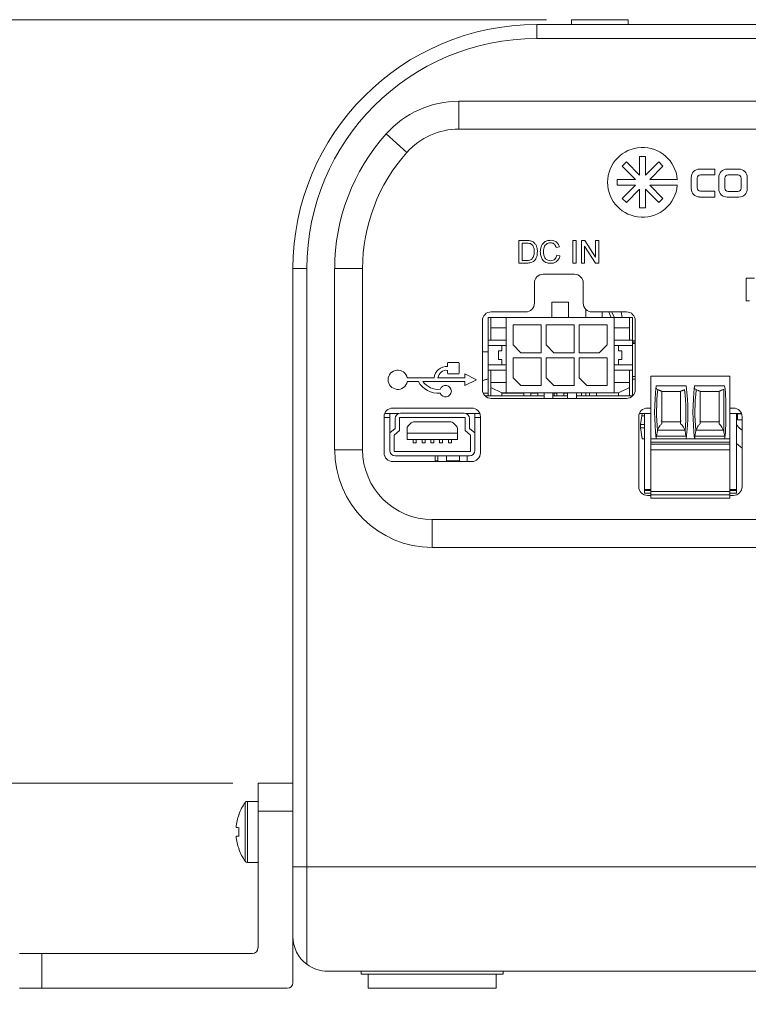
# Model space of a CAD drawing. Header units: millimetres. Extents: x 0 to 1727, y 0 to 1118.
# Tile 2 of 43: x 204 to 293, y 358 to 477. Entities that reach past the tile are written whole.
import ezdxf

# ---------------------------------------------------------------- set-up
doc = ezdxf.new("R2010")
doc.units = ezdxf.units.MM
doc.header["$LTSCALE"] = 2
doc.styles.add('SLDTEXTSTYLE0', font='TXT', dxfattribs={"width": 0.605})
doc.dimstyles.new('SLDDIMSTYLE0', dxfattribs={"dimtxt": 8.21862, "dimasz": 9.525, "dimexe": 0, "dimexo": 0.0625, "dimgap": 2.054655, "dimtad": 0, "dimtih": 1, "dimtoh": 1, "dimdec": 1, "dimlfac": 0.75, "dimrnd": 1e-09, "dimzin": 12, "dimdsep": 46, "dimtxsty": 'SLDTEXTSTYLE0', "dimsah": 1, "dimcen": 0.09, "dimadec": 0, "dimazin": 3, "dimtfac": 1, "dimtdec": 3, "dimtofl": 0, "dimtmove": 0, "dimatfit": 3, "dimfxl": 1, "dimfrac": 2, "dimtolj": 1, "dimtzin": 12, "dimarcsym": 0})
doc.dimstyles.new('SLDDIMSTYLE1', dxfattribs={"dimtxt": 8.21862, "dimasz": 9.525, "dimexe": 0, "dimexo": 0.0625, "dimgap": 2.054655, "dimtad": 0, "dimtih": 1, "dimtoh": 1, "dimdec": 1, "dimlfac": 0.75, "dimrnd": 1e-09, "dimzin": 12, "dimdsep": 46, "dimtxsty": 'SLDTEXTSTYLE0', "dimsah": 1, "dimcen": 0.09, "dimadec": 0, "dimazin": 3, "dimtfac": 1, "dimtdec": 3, "dimtmove": 0, "dimatfit": 0, "dimfxl": 1, "dimfrac": 2, "dimtolj": 1, "dimtzin": 12, "dimarcsym": 0})

# ---------------------------------------------------------------- blocks, each defined once
blk = doc.blocks.new('_D_18')
at = {"color": 7, "linetype": 'Continuous', "lineweight": 0}
for p, q in [((268.09, 477.29), (158.91, 477.29)), ((165.01, 477.29), (165.01, 451.93)), ((147.29, 437.43), (145.41, 437.43)), ((145.41, 437.43), (145.41, 424.81)), ((182.72, 437.43), (184.6, 437.43)), ((184.6, 437.43), (184.6, 424.81)), ((145.41, 424.81), (147.29, 424.81)), ((184.6, 424.81), (182.72, 424.81)), ((165.01, 359.65), (165.01, 422.93)), ((201.04, 359.65), (158.91, 359.65))]:
    blk.add_line(p, q, dxfattribs=at)
for points in [[(165.01, 477.29), (163.42, 467.76), (166.59, 467.76)], [(165.01, 359.65), (166.59, 369.18), (163.42, 369.18)]]:
    blk.add_solid(points, dxfattribs=at)
at = {"color": 7, "linetype": 'Continuous', "lineweight": 0, "char_height": 8.467, "attachment_point": 1, "style": 'SLDTEXTSTYLE0'}
for s, insert in [('88.2mm', (140.86, 450.23, 13.15)), ('3.47in', (149.64, 435.72, 13.15))]:
    blk.add_mtext(s, dxfattribs=dict(at, insert=insert))
blk = doc.blocks.new('_D_19')
at = {"color": 7, "linetype": 'Continuous', "lineweight": 0}
for p, q in [((192.03, 384.55), (192.03, 403.6)), ((230, 384.55), (185.93, 384.55)), ((201.04, 359.65), (185.93, 359.65)), ((192.03, 295.7), (192.03, 359.65)), ((134.36, 295.7), (132.48, 295.7)), ((132.48, 295.7), (132.48, 283.08)), ((163.52, 295.7), (165.4, 295.7)), ((165.4, 295.7), (165.4, 283.08)), ((181.87, 295.7), (192.03, 295.7)), ((132.48, 283.08), (134.36, 283.08)), ((165.4, 283.08), (163.52, 283.08))]:
    blk.add_line(p, q, dxfattribs=at)
for points in [[(192.03, 384.55), (193.62, 394.07), (190.44, 394.07)], [(192.03, 359.65), (190.44, 350.13), (193.62, 350.13)]]:
    blk.add_solid(points, dxfattribs=at)
at = {"color": 7, "linetype": 'Continuous', "lineweight": 0, "char_height": 8.467, "attachment_point": 1, "style": 'SLDTEXTSTYLE0'}
for s, insert in [('18.7mm', (124.79, 308.49, 13.15)), ('.74in', (136.71, 293.99, 13.15))]:
    blk.add_mtext(s, dxfattribs=dict(at, insert=insert))

msp = doc.modelspace()

# ---------------------------------------------------------------- linework, layer by layer
at = {"color": 7, "linetype": 'Continuous', "lineweight": 15}
for p, q in [((271.13, 477.29), (271.13, 476.7)), ((278.01, 477.29), (271.13, 477.29)), ((278.01, 476.7), (278.01, 477.29)), ((266.92, 475), (266.92, 476.7)), ((266.92, 476.7), (529.38, 476.7)), ((529.38, 475), (266.92, 475)), ((257.45, 464), (257.45, 467.38)), ((257.45, 467.38), (538.85, 467.38)), ((538.85, 464), (257.45, 464)), ((251.14, 461.17), (248.61, 463.43)), ((279.41, 458.41), (279.41, 460.66)), ((279.41, 460.66), (280.13, 460.66)), ((280.13, 460.66), (280.13, 458.41)), ((277.3, 459.5), (277.81, 460.01)), ((278.9, 457.9), (277.3, 459.5)), ((277.81, 460.01), (279.41, 458.41)), ((280.13, 458.41), (281.73, 460.01)), ((282.25, 459.5), (280.64, 457.9)), ((281.73, 460.01), (282.25, 459.5)), ((285.68, 458.13), (285.68, 456.77)), ((286.42, 456.85), (286.42, 458.06)), ((288.57, 459.15), (286.69, 459.15)), ((286.81, 458.45), (288.57, 458.45)), ((288.57, 458.45), (288.57, 459.15)), ((289.03, 458.13), (289.03, 456.75)), ((289.77, 458.06), (289.77, 456.83)), ((291.48, 459.15), (290.04, 459.15)), ((291.36, 458.45), (290.16, 458.45)), ((291.75, 456.83), (291.75, 458.06)), ((292.49, 456.75), (292.49, 458.13)), ((276.69, 457.18), (276.69, 457.9)), ((276.69, 457.9), (278.9, 457.9)), ((278.9, 457.18), (276.69, 457.18)), ((277.3, 455.58), (278.9, 457.18)), ((280.64, 457.9), (284, 457.9)), ((284, 457.18), (280.64, 457.18)), ((280.64, 457.18), (282.25, 455.58)), ((279.41, 456.69), (277.81, 455.07)), ((279.41, 454.42), (279.41, 456.69)), ((281.73, 455.07), (280.13, 456.69)), ((280.13, 456.69), (280.13, 454.42)), ((286.69, 455.75), (288.57, 455.75)), ((288.57, 456.46), (286.81, 456.46)), ((288.57, 455.75), (288.57, 456.46)), ((290.04, 455.74), (291.48, 455.74)), ((290.16, 456.44), (291.36, 456.44)), ((277.81, 455.07), (277.3, 455.58)), ((280.13, 454.42), (279.41, 454.42)), ((282.25, 455.58), (281.73, 455.07)), ((264.75, 450.47), (265.69, 450.47)), ((264.75, 447.73), (264.75, 450.47)), ((265.14, 450.15), (265.14, 448.05)), ((265.69, 450.15), (265.14, 450.15)), ((269.67, 449.71), (269.28, 449.63)), ((271.32, 450.47), (271.7, 450.47)), ((271.32, 447.73), (271.32, 450.47)), ((271.7, 450.47), (271.7, 447.73)), ((272.34, 450.47), (272.74, 450.47)), ((272.34, 447.73), (272.34, 450.47)), ((274.04, 447.73), (272.72, 449.77)), ((272.72, 449.77), (272.72, 447.73)), ((272.74, 450.47), (274.06, 448.43)), ((274.06, 450.47), (274.44, 450.47)), ((274.06, 448.43), (274.06, 450.47)), ((274.44, 450.47), (274.44, 447.73)), ((269.35, 448.7), (269.74, 448.61)), ((265.73, 447.73), (264.75, 447.73)), ((265.14, 448.05), (265.7, 448.05)), ((271.7, 447.73), (271.32, 447.73)), ((272.72, 447.73), (272.34, 447.73)), ((274.44, 447.73), (274.04, 447.73)), ((237.28, 374.42), (237.28, 447.06)), ((238.98, 447.06), (237.28, 447.06)), ((238.98, 447.06), (238.98, 374.42)), ((245.75, 447.06), (242.36, 447.06)), ((242.36, 425.05), (242.36, 447.06)), ((245.75, 447.06), (245.75, 425.05)), ((271.5, 446.38), (267.69, 446.38)), ((266.63, 445.32), (266.63, 442.86)), ((272.56, 442.86), (272.56, 445.32)), ((292.36, 445.88), (293.37, 445.88)), ((292.36, 443.14), (292.36, 445.88)), ((270.76, 442.99), (268.76, 442.99)), ((268.76, 442.99), (268.76, 441.13)), ((270.76, 442.99), (270.76, 441.13)), ((292.75, 443.14), (292.36, 443.14)), ((265.57, 441.8), (261.38, 441.8)), ((272.88, 441.13), (272.88, 442.1)), ((277.82, 441.8), (273.62, 441.8)), ((274.88, 441.13), (274.88, 441.8)), ((277.19, 441.8), (277.29, 441.13)), ((260.32, 440.75), (260.32, 432.35)), ((261, 438.38), (261, 441.13)), ((261.33, 441.13), (261, 441.13)), ((261.33, 439.88), (261.33, 441.13)), ((261.33, 441.13), (263.2, 441.13)), ((263.2, 441.13), (263.2, 439.88)), ((263.2, 441.13), (276.33, 441.13)), ((264.07, 440.24), (267.46, 440.24)), ((264.07, 437.79), (264.07, 440.24)), ((267.46, 440.24), (267.46, 436.85)), ((268.07, 440.24), (271.46, 440.24)), ((268.07, 437.79), (268.07, 440.24)), ((271.46, 440.24), (271.46, 436.85)), ((272.07, 436.85), (272.07, 440.24)), ((272.07, 440.24), (275.46, 440.24)), ((275.46, 440.24), (275.46, 437.79)), ((276.33, 439.88), (276.33, 441.13)), ((276.33, 441.13), (278.2, 441.13)), ((278.2, 441.13), (278.2, 439.88)), ((278.53, 441.13), (278.2, 441.13)), ((278.53, 441.13), (278.53, 438.38)), ((278.87, 432.35), (278.87, 440.75)), ((263.2, 439.88), (261.33, 439.88)), ((261.33, 439.88), (261.33, 438.38)), ((263.2, 439.88), (263.2, 433.21)), ((276.33, 433.21), (276.33, 439.88)), ((278.2, 439.88), (276.33, 439.88)), ((278.2, 439.88), (278.2, 438.38)), ((261, 438.38), (261.33, 438.38)), ((261, 438.38), (261, 437.71)), ((263.2, 437.71), (261, 437.71)), ((261, 435.38), (261, 437.71)), ((263.2, 438.38), (261.33, 438.38)), ((262.66, 437.08), (262.66, 437.71)), ((265, 436.85), (264.07, 437.79)), ((269, 436.85), (268.07, 437.79)), ((275.46, 437.79), (274.52, 436.85)), ((276.33, 438.38), (278.2, 438.38)), ((276.33, 437.71), (278.53, 437.71)), ((276.86, 437.08), (276.86, 437.71)), ((278.2, 438.38), (278.53, 438.38)), ((278.53, 438.38), (278.53, 437.71)), ((278.53, 438.29), (278.87, 438.29)), ((278.87, 438.12), (278.53, 438.12)), ((278.53, 437.95), (278.87, 437.95)), ((278.53, 437.71), (278.53, 435.38)), ((260.32, 436.97), (261, 436.97)), ((262.26, 436.01), (262.26, 437.08)), ((262.26, 437.08), (262.66, 437.08)), ((267.46, 436.85), (265, 436.85)), ((271.46, 436.85), (269, 436.85)), ((274.52, 436.85), (272.07, 436.85)), ((277.26, 437.08), (276.86, 437.08)), ((277.26, 436.01), (277.26, 437.08)), ((256.08, 435.57), (256.08, 435.16)), ((257.38, 435.66), (256.17, 435.66)), ((257.48, 434.36), (257.48, 435.57)), ((261, 435.38), (263.2, 435.38)), ((261, 435.38), (261, 434.71)), ((262.66, 436.01), (262.26, 436.01)), ((262.66, 435.38), (262.66, 436.01)), ((264.07, 436.24), (267.46, 436.24)), ((264.07, 433.79), (264.07, 436.24)), ((267.46, 436.24), (267.46, 432.85)), ((268.07, 436.24), (271.46, 436.24)), ((268.07, 433.79), (268.07, 436.24)), ((271.46, 436.24), (271.46, 432.85)), ((272.07, 433.79), (272.07, 436.24)), ((272.07, 436.24), (275.46, 436.24)), ((275.46, 436.24), (275.46, 432.85)), ((278.53, 435.38), (276.33, 435.38)), ((276.86, 436.01), (277.26, 436.01)), ((276.86, 435.38), (276.86, 436.01)), ((278.53, 435.38), (278.53, 434.71)), ((256.08, 434.7), (256.08, 434.36)), ((256.17, 434.26), (257.38, 434.26)), ((259.58, 433.56), (258.18, 434.26)), ((258.18, 434.26), (258.18, 433.8)), ((261, 431.62), (261, 434.71)), ((261.33, 434.71), (261, 434.71)), ((261.33, 433.21), (261.33, 434.71)), ((261.33, 434.71), (263.2, 434.71)), ((276.33, 434.71), (278.2, 434.71)), ((278.2, 434.71), (278.2, 433.21)), ((278.53, 434.71), (278.2, 434.71)), ((278.53, 434.71), (278.53, 431.62)), ((254.44, 433.8), (251.18, 433.8)), ((251.18, 433.33), (252.53, 433.33)), ((253.09, 433.33), (258.18, 433.33)), ((258.18, 433.8), (254.91, 433.8)), ((258.18, 432.86), (259.58, 433.56)), ((258.18, 433.33), (258.18, 432.86)), ((260.58, 433.55), (260.32, 433.44)), ((261.33, 432.63), (261.33, 433.21)), ((261.33, 433.21), (263.2, 433.21)), ((263.2, 433.21), (263.2, 431.97)), ((265, 432.85), (264.07, 433.79)), ((269, 432.85), (268.07, 433.79)), ((273, 432.85), (272.07, 433.79)), ((276.33, 431.97), (276.33, 433.21)), ((276.33, 433.21), (278.2, 433.21)), ((278.2, 433.21), (278.2, 432.63)), ((278.53, 433.95), (278.87, 433.95)), ((278.87, 433.62), (278.53, 433.62)), ((280.79, 433.99), (290.39, 433.99)), ((280.79, 426.39), (280.79, 433.99)), ((290.39, 433.99), (290.39, 426.39)), ((260.4, 431.95), (261, 431.95)), ((262.66, 431.97), (261.33, 432.63)), ((261.33, 432.63), (261.33, 431.62)), ((263.2, 431.97), (262.66, 431.97)), ((262.66, 431.62), (262.66, 431.97)), ((262.69, 431.95), (265.34, 431.95)), ((263.2, 431.97), (276.33, 431.97)), ((267.46, 432.85), (265, 432.85)), ((265.34, 431.97), (265.34, 431.62)), ((266.19, 431.97), (266.19, 431.62)), ((266.19, 431.95), (267.04, 431.95)), ((267.04, 431.62), (267.04, 431.95)), ((267.8, 431.3), (267.8, 431.97)), ((268.86, 431.97), (268.86, 431.3)), ((271.46, 432.85), (269, 432.85)), ((269.04, 431.95), (269.04, 431.97)), ((269.04, 431.62), (269.04, 431.95)), ((269.34, 431.95), (269.04, 431.95)), ((269.34, 431.97), (269.34, 431.62)), ((270.19, 431.97), (270.19, 431.62)), ((270.66, 431.95), (270.19, 431.95)), ((270.66, 431.3), (270.66, 431.97)), ((271.73, 431.97), (271.73, 431.3)), ((272.37, 431.62), (272.37, 431.97)), ((272.88, 431.62), (272.88, 431.97)), ((275.46, 432.85), (273, 432.85)), ((273.34, 431.97), (273.34, 431.62)), ((274.19, 431.97), (274.19, 431.62)), ((276.86, 431.97), (276.33, 431.97)), ((276.86, 431.97), (278.2, 432.63)), ((276.86, 431.97), (276.86, 431.62)), ((278.2, 432.63), (278.2, 431.62)), ((281.44, 432.83), (285.07, 432.83)), ((284.4, 432.12), (282.11, 432.12)), ((286.1, 432.83), (289.74, 432.83)), ((289.07, 432.12), (286.77, 432.12)), ((289.55, 432.36), (289.64, 432.39)), ((260.61, 431.62), (267.8, 431.62)), ((261.38, 431.29), (277.82, 431.29)), ((267.8, 431.3), (268.86, 431.3)), ((268.86, 431.62), (270.66, 431.62)), ((270.66, 431.3), (271.73, 431.3)), ((271.73, 431.62), (278.58, 431.62)), ((289.89, 431.19), (289.89, 428.04)), ((250.11, 429.45), (248.44, 429.45)), ((249.05, 427.11), (249.05, 429.45)), ((259.02, 430.13), (249.43, 430.13)), ((258.08, 429.51), (250.37, 429.51)), ((260, 429.45), (258.34, 429.45)), ((259.4, 427.11), (259.4, 429.45)), ((279.99, 429.45), (279.38, 429.45)), ((279.71, 429.45), (279.67, 429.19)), ((279.99, 420.25), (279.99, 429.45)), ((279.99, 429.45), (280.79, 429.45)), ((280.79, 430.13), (280.37, 430.13)), ((290.81, 430.13), (290.39, 430.13)), ((290.39, 429.45), (291.19, 429.45)), ((291.79, 429.45), (291.19, 429.45)), ((291.19, 429.45), (291.19, 420.25)), ((291.32, 428.71), (291.32, 429.42)), ((291.81, 429.42), (291.32, 429.42)), ((291.38, 429.42), (291.38, 429.45)), ((291.78, 429.42), (291.78, 429.45)), ((248.37, 429.07), (248.37, 424.69)), ((249.05, 428.97), (248.37, 428.97)), ((249.7, 428.84), (249.7, 427.64)), ((250.24, 428.97), (258.21, 428.97)), ((250.24, 428.97), (250.24, 427.39)), ((251.67, 428.32), (251.27, 427.92)), ((256.49, 428.44), (251.96, 428.44)), ((257.17, 427.92), (256.77, 428.32)), ((258.21, 428.97), (258.21, 427.39)), ((258.74, 428.84), (258.74, 427.64)), ((259.4, 428.97), (260.07, 428.97)), ((260.07, 424.69), (260.07, 429.07)), ((279.31, 429.07), (279.31, 420.57)), ((279.67, 429.19), (279.52, 428.12)), ((279.99, 428.12), (279.52, 428.12)), ((279.52, 427.72), (279.52, 428.12)), ((279.67, 429.19), (279.99, 429.19)), ((282.11, 428.7), (282.05, 428.52)), ((282.11, 428.45), (284.4, 428.45)), ((284.39, 428.7), (284.45, 428.52)), ((286.78, 428.7), (286.72, 428.52)), ((286.77, 428.45), (289.07, 428.45)), ((289.06, 428.7), (289.12, 428.52)), ((291.86, 428.71), (291.32, 428.71)), ((291.86, 420.57), (291.86, 429.07)), ((249.7, 427.64), (249.05, 427.11)), ((249.05, 427.11), (249.05, 424.97)), ((250.24, 427.39), (249.58, 426.85)), ((251.16, 427.64), (251.16, 427.07)), ((251.16, 427.07), (251.16, 426.31)), ((251.16, 427.07), (257.29, 427.07)), ((257.29, 427.07), (257.29, 427.64)), ((257.29, 426.31), (257.29, 427.07)), ((258.21, 427.39), (258.86, 426.85)), ((258.74, 427.64), (259.4, 427.11)), ((259.4, 424.97), (259.4, 427.11)), ((279.52, 427.72), (279.99, 427.72)), ((279.71, 426.39), (279.52, 427.72)), ((281.58, 427.37), (281.46, 426.72)), ((281.58, 427.37), (281.6, 427.45)), ((284.9, 427.45), (281.6, 427.45)), ((284.9, 427.45), (284.93, 427.37)), ((285.05, 426.72), (284.93, 427.37)), ((286.24, 427.37), (286.12, 426.72)), ((286.24, 427.37), (286.27, 427.45)), ((289.57, 427.45), (286.27, 427.45)), ((289.57, 427.45), (289.64, 427.23)), ((289.77, 426.72), (289.64, 427.23)), ((249.58, 424.84), (249.58, 426.85)), ((251.16, 426.31), (257.29, 426.31)), ((251.91, 426.31), (251.91, 425.91)), ((251.91, 425.91), (252.27, 425.91)), ((252.27, 426.31), (252.27, 425.91)), ((252.98, 426.31), (252.98, 425.91)), ((252.98, 425.91), (253.34, 425.91)), ((253.34, 426.31), (253.34, 425.91)), ((254.04, 426.31), (254.04, 425.91)), ((254.04, 425.91), (254.4, 425.91)), ((254.4, 426.31), (254.4, 425.91)), ((255.11, 426.31), (255.11, 425.91)), ((255.11, 425.91), (255.47, 425.91)), ((255.47, 426.31), (255.47, 425.91)), ((256.18, 426.31), (256.18, 425.91)), ((256.18, 425.91), (256.54, 425.91)), ((256.54, 426.31), (256.54, 425.91)), ((258.86, 424.84), (258.86, 426.85)), ((279.99, 426.39), (279.71, 426.39)), ((280.79, 426.39), (290.39, 426.39)), ((280.79, 425.99), (280.79, 426.39)), ((290.39, 425.99), (280.79, 425.99)), ((280.79, 425.99), (280.79, 425.72)), ((280.79, 425.72), (290.39, 425.72)), ((280.79, 425.05), (280.79, 425.72)), ((281.46, 426.72), (285.05, 426.72)), ((286.12, 426.72), (289.77, 426.72)), ((290.39, 426.39), (290.39, 425.99)), ((290.39, 425.72), (290.39, 425.99)), ((290.39, 425.72), (290.39, 425.05)), ((291.19, 425.81), (291.86, 425.26)), ((242.36, 425.05), (245.75, 425.05)), ((258.86, 424.84), (249.58, 424.84)), ((290.39, 425.05), (280.79, 425.05)), ((280.79, 419.99), (280.79, 425.05)), ((290.39, 425.05), (290.39, 419.99)), ((249.43, 423.63), (259.02, 423.63)), ((258.73, 424.31), (249.72, 424.31)), ((254.57, 424.31), (254.57, 423.63)), ((254.88, 423.7), (254.57, 423.7)), ((254.88, 424.31), (254.88, 423.7)), ((255.95, 423.7), (255.95, 424.31)), ((257.52, 423.7), (255.95, 423.7)), ((257.52, 423.7), (257.52, 424.31)), ((258.46, 424.31), (258.46, 423.63)), ((280.79, 420.25), (279.99, 420.25)), ((279.99, 420.25), (279.99, 420.12)), ((279.99, 420.12), (280.79, 420.12)), ((279.99, 420.12), (279.99, 419.79)), ((280.79, 419.79), (279.99, 419.79)), ((290.39, 419.99), (280.79, 419.99)), ((280.79, 419.99), (280.79, 419.59)), ((291.19, 420.25), (290.39, 420.25)), ((290.39, 420.12), (291.19, 420.12)), ((290.39, 419.59), (290.39, 419.99)), ((291.19, 419.79), (290.39, 419.79)), ((291.19, 420.12), (291.19, 420.25)), ((291.19, 419.79), (291.19, 420.12)), ((280.37, 419.51), (280.79, 419.51)), ((280.79, 419.59), (290.39, 419.59)), ((280.79, 419.19), (280.79, 419.59)), ((290.39, 419.19), (280.79, 419.19)), ((290.39, 419.59), (290.39, 419.19)), ((290.39, 419.51), (290.81, 419.51)), ((254.22, 413.2), (254.22, 416.58)), ((254.22, 416.58), (296.55, 416.58)), ((296.55, 413.2), (254.22, 413.2)), ((233.05, 381.16), (233.05, 384.55)), ((233.05, 384.55), (237.28, 384.55)), ((231.5, 378.65), (231.5, 382.22)), ((233.05, 382.36), (231.77, 382.36)), ((231.77, 378.65), (231.77, 382.36)), ((233.05, 381.16), (233.05, 364.56)), ((237.28, 381.16), (233.05, 381.16)), ((231.5, 375.08), (231.5, 378.65)), ((231.77, 374.94), (231.77, 378.65)), ((231.77, 374.94), (233.05, 374.94)), ((237.28, 365.95), (237.28, 374.42)), ((237.28, 374.42), (238.98, 374.42)), ((238.98, 374.42), (557.32, 374.42)), ((238.98, 374.42), (238.98, 362.57)), ((237.28, 360.33), (237.28, 365.95)), ((204.09, 363.89), (206.8, 363.89)), ((206.8, 363.89), (206.8, 359.65)), ((232.37, 363.89), (206.8, 363.89)), ((241.52, 361.72), (554.78, 361.72)), ((245.58, 361.72), (245.58, 361.38)), ((249.49, 361.38), (245.58, 361.38)), ((246.43, 361.38), (246.43, 359.65)), ((262.85, 361.38), (249.49, 361.38)), ((262, 359.65), (262, 361.38)), ((262.85, 361.38), (262.85, 361.72)), ((206.8, 359.65), (204.09, 359.65)), ((206.8, 359.65), (236.6, 359.65)), ((249.95, 359.65), (246.43, 359.65)), ((262, 359.65), (249.95, 359.65))]:
    msp.add_line(p, q, dxfattribs=at)
at = {"color": 7, "linetype": 'Continuous', "lineweight": 15, "flags": 128}
for points in [[(275.97, 441.13), (275.78, 441.5), (275.67, 441.8)], [(276.02, 441.8), (276.09, 441.64), (276.35, 441.13)], [(260.59, 433.54), (260.58, 433.54), (260.58, 433.55), (260.58, 433.55), (260.58, 433.55)], [(230.72, 380.77), (230.72, 380.77), (230.72, 380.76), (230.73, 380.76), (230.74, 380.75)], [(230.74, 379.15), (230.67, 379.16), (230.61, 379.17), (230.56, 379.17), (230.51, 379.18), (230.47, 379.18), (230.44, 379.18), (230.41, 379.19), (230.39, 379.19)], [(230.39, 378.12), (230.41, 378.12), (230.44, 378.12), (230.47, 378.12), (230.51, 378.13), (230.56, 378.13), (230.61, 378.14), (230.67, 378.14), (230.74, 378.15)], [(230.74, 376.55), (230.73, 376.55), (230.72, 376.54), (230.72, 376.54), (230.72, 376.54)]]:
    msp.add_lwpolyline(points, dxfattribs=at)
at = {"color": 7, "linetype": 'Continuous', "lineweight": 15}
for centre, radius, start, end in [((266.92, 447.06), 29.63, 90, 180), ((266.92, 447.06), 27.94, 90, 180), ((257.45, 455.53), 11.85, 90, 138.1897), ((257.45, 455.53), 8.47, 90, 138.1897), ((266.92, 447.06), 24.55, 138.1897, 180), ((279.77, 457.54), 4.24, 4.8793, 355.1207), ((266.92, 447.06), 21.17, 138.1897, 180), ((286.69, 458.13), 1.01, 90, 180), ((286.81, 458.06), 0.39, 90, 180), ((290.04, 458.13), 1.01, 90, 180), ((290.16, 458.06), 0.39, 90, 180), ((291.36, 458.06), 0.39, 0, 90), ((291.48, 458.13), 1.01, 360, 90), ((286.81, 456.85), 0.39, 180, 270), ((290.16, 456.83), 0.39, 180, 270), ((291.36, 456.83), 0.39, 270, 0), ((286.69, 456.77), 1.01, 180, 270), ((290.04, 456.75), 1.01, 180, 270), ((291.48, 456.75), 1.01, 270, 360), ((267.69, 445.32), 1.06, 90, 180), ((271.5, 445.32), 1.06, 0, 90), ((265.57, 442.86), 1.06, 270, 0), ((273.62, 442.86), 1.06, 180, 270), ((261.38, 440.75), 1.06, 90, 180), ((277.82, 440.75), 1.06, 0, 90), ((256.17, 435.57), 0.0933, 90, 180), ((257.38, 435.57), 0.0933, 0, 90), ((250.03, 433.56), 1.17, 11.537, 348.463), ((255.96, 433.65), 1.52, 85.5011, 174.4498), ((255.96, 433.65), 1.06, 83.5223, 172.004), ((256.17, 434.36), 0.0933, 180, 270), ((257.38, 434.36), 0.0933, 270, 0), ((254.96, 434.72), 2.8, 209.772, 274.5379), ((254.96, 434.72), 2.33, 216.574, 275.448), ((262.69, 428.19), 5.74, 107.134, 111.4345), ((255.84, 432.16), 0.7, 199.5478, 160.4522), ((261.38, 432.35), 1.06, 180, 270), ((277.82, 432.35), 1.06, 270, 0), ((307.91, 429.61), 26.67, 173.062, 186.9498), ((307.91, 429.61), 26.43, 174.0353, 184.8745), ((258.6, 429.61), 26.43, 355.1255, 5.9647), ((258.6, 429.61), 26.67, 353.0502, 6.938), ((312.57, 429.61), 26.67, 173.062, 186.9498), ((312.57, 429.61), 26.43, 174.0353, 184.8745), ((263.27, 429.61), 26.67, 3.3902, 6.938), ((249.43, 429.07), 1.06, 90, 180), ((250.37, 428.84), 0.667, 90, 180), ((258.08, 428.84), 0.667, 0, 90), ((259.02, 429.07), 1.06, 0, 90), ((280.37, 429.07), 1.06, 90, 180), ((290.81, 429.07), 1.06, 0, 90), ((251.96, 428.04), 0.4, 90, 135), ((256.49, 428.04), 0.4, 45, 90), ((251.56, 427.64), 0.4, 135, 180), ((256.89, 427.64), 0.4, 0, 45), ((263.27, 429.61), 26.67, 353.0502, 356.6098), ((254.22, 425.05), 11.85, 180, 270), ((254.22, 425.05), 8.47, 180, 270), ((249.43, 424.69), 1.06, 180, 270), ((249.72, 424.97), 0.667, 180, 270), ((258.73, 424.97), 0.667, 270, 0), ((259.02, 424.69), 1.06, 270, 0), ((280.37, 420.57), 1.06, 180, 270), ((290.81, 420.57), 1.06, 270, 0), ((236.41, 378.65), 6.07, 143.9804, 159.5995), ((231.77, 382.02), 0.339, 90, 143.9804), ((236.46, 378.65), 6.09, 159.8334, 174.9503), ((238.1, 378.65), 7.38, 176.1037, 183.8963), ((236.46, 378.65), 6.09, 185.0497, 200.1666), ((236.41, 378.65), 6.07, 200.4005, 216.0196), ((231.77, 375.28), 0.339, 216.0196, 270), ((241.52, 365.95), 4.23, 180, 233.1301), ((232.37, 364.56), 0.677, 270, 0), ((241.52, 365.95), 4.23, 233.1301, 270), ((236.6, 360.33), 0.677, 270, 0)]:
    msp.add_arc(centre, radius, start, end, dxfattribs=at)
for points, knots in [([(265.69, 450.47), (265.78, 450.47), (265.94, 450.47), (266.1, 450.44), (266.17, 450.43)], [0, 0, 0, 0, 0.560174, 1, 1, 1, 1]), ([(266.14, 450.1), (266.06, 450.12), (265.91, 450.15), (265.76, 450.15), (265.69, 450.15)], [0, 0, 0, 0, 0.5592558, 1, 1, 1, 1]), ([(266.61, 449.12), (266.6, 449.34), (266.58, 449.64), (266.36, 449.97), (266.22, 450.05), (266.14, 450.1)], [0, 0, 0, 0, 0.559151, 0.78004, 1, 1, 1, 1]), ([(266.17, 450.43), (266.25, 450.41), (266.4, 450.37), (266.52, 450.27), (266.57, 450.23)], [0, 0, 0, 0, 0.55985, 1, 1, 1, 1]), ([(266.57, 450.23), (266.65, 450.15), (266.81, 449.98), (266.97, 449.59), (266.99, 449.3), (267, 449.11)], [0, 0, 0, 0, 0.2797687, 0.5599285, 1, 1, 1, 1]), ([(267.35, 449.12), (267.36, 449.32), (267.39, 449.71), (267.7, 450.2), (268.15, 450.46), (268.46, 450.49), (268.61, 450.5)], [0, 0, 0, 0, 0.280493, 0.55957, 0.779616, 1, 1, 1, 1]), ([(268.59, 450.19), (268.5, 450.18), (268.3, 450.17), (268.04, 450.02), (267.78, 449.68), (267.75, 449.35), (267.73, 449.12)], [0, 0, 0, 0, 0.187223, 0.373906, 0.560737, 1, 1, 1, 1]), ([(269.28, 449.63), (269.25, 449.71), (269.19, 449.88), (269.02, 450.08), (268.81, 450.18), (268.66, 450.18), (268.59, 450.19)], [0, 0, 0, 0, 0.280551, 0.559738, 0.779654, 1, 1, 1, 1]), ([(268.61, 450.5), (268.75, 450.49), (269.01, 450.48), (269.34, 450.28), (269.56, 450.01), (269.63, 449.81), (269.67, 449.71)], [0, 0, 0, 0, 0.280081, 0.559448, 0.779549, 1, 1, 1, 1]), ([(267, 449.11), (266.98, 448.91), (266.96, 448.52), (266.68, 448), (266.2, 447.75), (265.89, 447.74), (265.73, 447.73)], [0, 0, 0, 0, 0.28084, 0.559952, 0.779069, 1, 1, 1, 1]), ([(266.35, 448.24), (266.44, 448.39), (266.6, 448.66), (266.61, 448.98), (266.61, 449.12)], [0, 0, 0, 0, 0.557452, 1, 1, 1, 1]), ([(268.62, 447.7), (268.41, 447.71), (268, 447.74), (267.57, 448.16), (267.38, 448.64), (267.36, 448.96), (267.35, 449.12)], [0, 0, 0, 0, 0.279955, 0.558087, 0.778911, 1, 1, 1, 1]), ([(267.73, 449.12), (267.74, 448.97), (267.76, 448.68), (267.92, 448.29), (268.24, 448.05), (268.47, 448.02), (268.58, 448.01)], [0, 0, 0, 0, 0.281245, 0.560716, 0.780138, 1, 1, 1, 1]), ([(268.58, 448.01), (268.69, 448.02), (268.9, 448.04), (269.22, 448.27), (269.3, 448.54), (269.35, 448.7)], [0, 0, 0, 0, 0.280711, 0.560904, 1, 1, 1, 1]), ([(269.74, 448.61), (269.69, 448.47), (269.6, 448.19), (269.31, 447.88), (268.96, 447.72), (268.73, 447.7), (268.62, 447.7)], [0, 0, 0, 0, 0.280256, 0.559546, 0.779589, 1, 1, 1, 1]), ([(265.7, 448.05), (265.83, 448.05), (266.07, 448.05), (266.26, 448.18), (266.35, 448.24)], [0, 0, 0, 0, 0.561861, 1, 1, 1, 1]), ([(281.4, 432.56), (281.41, 432.52), (281.43, 432.45), (281.56, 432.39), (281.62, 432.36)], [0, 0, 0, 0, 0.558338, 1, 1, 1, 1]), ([(281.62, 432.36), (281.68, 432.34), (281.77, 432.3), (281.89, 432.25), (282, 432.21), (282.07, 432.18), (282.11, 432.17)], [0, 0, 0, 0, 0.339998, 0.559996, 0.779999, 1, 1, 1, 1]), ([(282.11, 429.61), (282.11, 429.9), (282.11, 430.38), (282.11, 431.05), (282.11, 431.61), (282.11, 431.98), (282.11, 432.17)], [0, 0, 0, 0, 0.339933, 0.55995, 0.779974, 1, 1, 1, 1]), ([(284.4, 432.17), (284.45, 432.19), (284.55, 432.23), (284.67, 432.27), (284.78, 432.32), (284.85, 432.34), (284.88, 432.36)], [0, 0, 0, 0, 0.340006, 0.560001, 0.779999, 1, 1, 1, 1]), ([(284.4, 429.61), (284.4, 429.9), (284.4, 430.38), (284.4, 431.05), (284.4, 431.61), (284.4, 431.98), (284.4, 432.17)], [0, 0, 0, 0, 0.339933, 0.55995, 0.779974, 1, 1, 1, 1]), ([(286.07, 432.56), (286.08, 432.52), (286.09, 432.45), (286.23, 432.39), (286.29, 432.36)], [0, 0, 0, 0, 0.558338, 1, 1, 1, 1]), ([(286.29, 432.36), (286.35, 432.34), (286.44, 432.3), (286.56, 432.25), (286.67, 432.21), (286.74, 432.18), (286.77, 432.17)], [0, 0, 0, 0, 0.3399996, 0.5599959, 0.7799992, 1, 1, 1, 1]), ([(286.77, 429.61), (286.77, 429.9), (286.77, 430.38), (286.77, 431.05), (286.77, 431.61), (286.77, 431.98), (286.77, 432.17)], [0, 0, 0, 0, 0.339933, 0.55995, 0.779974, 1, 1, 1, 1]), ([(289.07, 432.17), (289.12, 432.19), (289.21, 432.23), (289.34, 432.27), (289.44, 432.32), (289.51, 432.34), (289.55, 432.36)], [0, 0, 0, 0, 0.3400049, 0.5599992, 0.7799979, 1, 1, 1, 1]), ([(289.07, 429.61), (289.07, 429.9), (289.07, 430.38), (289.07, 431.05), (289.07, 431.61), (289.07, 431.98), (289.07, 432.17)], [0, 0, 0, 0, 0.339933, 0.55995, 0.779974, 1, 1, 1, 1]), ([(289.64, 427.23), (289.64, 428.02), (289.65, 429.75), (289.64, 431.47), (289.64, 432.39)], [0, 0, 0, 0, 0.461459, 1, 1, 1, 1]), ([(282.11, 428.22), (282.11, 428.38), (282.11, 428.64), (282.11, 429), (282.11, 429.31), (282.11, 429.51), (282.11, 429.61)], [0, 0, 0, 0, 0.340027, 0.560023, 0.780013, 1, 1, 1, 1]), ([(284.4, 428.22), (284.4, 428.38), (284.4, 428.64), (284.4, 429), (284.4, 429.31), (284.4, 429.51), (284.4, 429.61)], [0, 0, 0, 0, 0.340027, 0.560023, 0.780013, 1, 1, 1, 1]), ([(286.77, 428.22), (286.77, 428.38), (286.77, 428.64), (286.77, 429), (286.77, 429.31), (286.77, 429.51), (286.77, 429.61)], [0, 0, 0, 0, 0.340027, 0.560023, 0.780013, 1, 1, 1, 1]), ([(289.07, 428.22), (289.07, 428.38), (289.07, 428.64), (289.07, 429), (289.07, 429.31), (289.07, 429.51), (289.07, 429.61)], [0, 0, 0, 0, 0.340027, 0.560023, 0.780013, 1, 1, 1, 1]), ([(281.6, 427.45), (281.68, 427.64), (281.82, 427.95), (282.02, 428.14), (282.11, 428.22)], [0, 0, 0, 0, 0.5743016, 1, 1, 1, 1]), ([(284.4, 428.22), (284.52, 428.1), (284.73, 427.91), (284.85, 427.58), (284.9, 427.45)], [0, 0, 0, 0, 0.607889, 1, 1, 1, 1]), ([(286.27, 427.45), (286.35, 427.64), (286.48, 427.95), (286.69, 428.14), (286.77, 428.22)], [0, 0, 0, 0, 0.5743016, 1, 1, 1, 1]), ([(289.07, 428.22), (289.19, 428.1), (289.39, 427.91), (289.52, 427.58), (289.57, 427.45)], [0, 0, 0, 0, 0.607889, 1, 1, 1, 1]), ([(291.86, 427.43), (291.73, 427.53), (291.47, 427.72), (291.28, 427.98), (291.19, 428.11)], [0, 0, 0, 0, 0.511291, 1, 1, 1, 1]), ([(281.46, 426.72), (281.45, 426.66), (281.44, 426.54), (281.43, 426.45), (281.43, 426.42), (281.43, 426.41)], [0, 0, 0, 0, 0.441408, 0.883016, 1, 1, 1, 1]), ([(286.12, 426.72), (286.12, 426.66), (286.11, 426.54), (286.1, 426.45), (286.1, 426.42), (286.1, 426.41)], [0, 0, 0, 0, 0.441408, 0.883016, 1, 1, 1, 1])]:
    msp.add_open_spline(points, degree=3, knots=knots, dxfattribs=at)

# ---------------------------------------------------------------- dimensions: what is measured, and where the dimension line sits
at = {"color": 7, "linetype": 'Continuous', "lineweight": 0}
for base, p1, p2, dimstyle, picture, middle in [((165.01, 477.29), (204.09, 359.65), (271.13, 477.29), 'SLDDIMSTYLE0', '_D_18', (165.01, 437.43)), ((192.03, 359.65), (233.05, 384.55), (204.09, 359.65), 'SLDDIMSTYLE1', '_D_19', (192.03, 295.7))]:
    dim = msp.add_linear_dim(base=base, p1=p1, p2=p2, angle=90, dimstyle=dimstyle, dxfattribs=at)
    dim.commit()
    dim.dimension.update_dxf_attribs({"geometry": picture, "text_midpoint": middle, "dimtype": 160})

doc.saveas('drawing.dxf')
